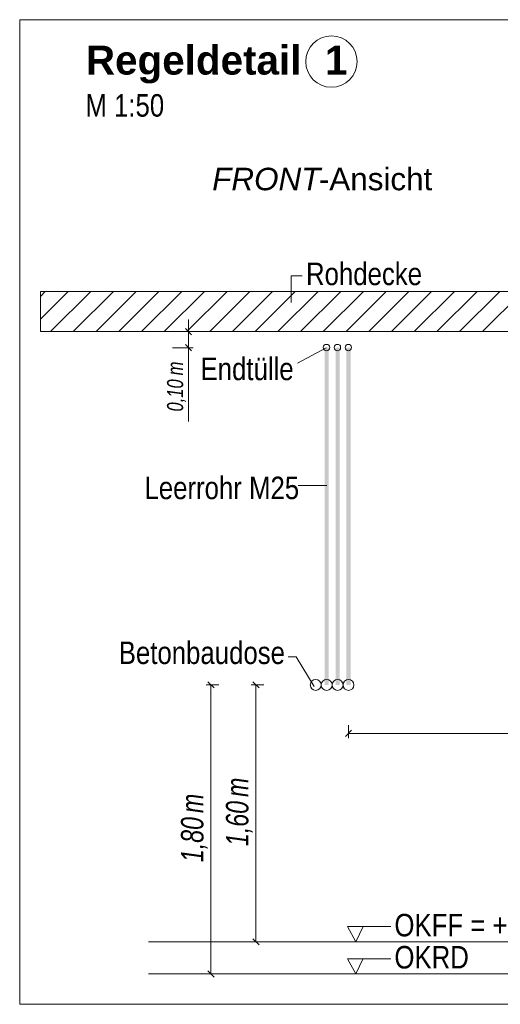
# Model space of a CAD drawing. Extents: x -720 to 300, y 62 to 1107.
# Tile 192 of 250: x 131 to 161, y 880 to 941. Entities that reach past the tile are written whole.
import ezdxf
from ezdxf.lldxf.tags import DXFTag

# ---------------------------------------------------------------- set-up
doc = ezdxf.new("R2010")
doc.units = 0
doc.layers.get('0').update_dxf_attribs({"lineweight": 35})
for name, color, linetype, lineweight, true_color in [('E_Aussparung Bemaßung-A06G9FMA8I', 5, 'Continuous', 9, 0x0000ff), ('E_Betonbaudose', 1, 'Continuous', 13, 0xff0000), ('E_Detail_Beschriftung', 7, 'Continuous', 13, 0x009900), ('E_Detail_Wandschraffur', 7, 'Continuous', 5, 0xc0c0c0), ('E_Leerrohr Beschriftung', 1, 'Continuous', 9, 0xff0000)]:
    doc.layers.add(name, color=color, linetype=linetype, lineweight=lineweight, true_color=true_color)
doc.layers.add('E_Detail_Linie_Text_Bem', color=7, linetype='Continuous', lineweight=13)
doc.styles.get("Standard").update_dxf_attribs({"font": 'ARIALN.TTF'})
tags = doc.linetypes.add('fein_strichliert', pattern=[4, 1, -2, 1]).pattern_tags.tags
tags[8:9] = [DXFTag(74, 4), DXFTag(75, 0), DXFTag(340, '0'), DXFTag(46, 0.0), DXFTag(50, 0.0), DXFTag(44, 0.0), DXFTag(45, 0.0)]
tags[6:7] = [DXFTag(74, 4), DXFTag(75, 0), DXFTag(340, '0'), DXFTag(46, 0.0), DXFTag(50, 0.0), DXFTag(44, 0.0), DXFTag(45, 0.0)]
tags[4:5] = [DXFTag(74, 4), DXFTag(75, 0), DXFTag(340, '0'), DXFTag(46, 0.0), DXFTag(50, 0.0), DXFTag(44, 0.0), DXFTag(45, 0.0)]
tags = doc.linetypes.add('fein_strichliert-A06G9FM98I', pattern=[4, 1, -2, 1]).pattern_tags.tags
tags[8:9] = [DXFTag(74, 4), DXFTag(75, 0), DXFTag(340, '0'), DXFTag(46, 0.0), DXFTag(50, 0.0), DXFTag(44, 0.0), DXFTag(45, 0.0)]
tags[6:7] = [DXFTag(74, 4), DXFTag(75, 0), DXFTag(340, '0'), DXFTag(46, 0.0), DXFTag(50, 0.0), DXFTag(44, 0.0), DXFTag(45, 0.0)]
tags[4:5] = [DXFTag(74, 4), DXFTag(75, 0), DXFTag(340, '0'), DXFTag(46, 0.0), DXFTag(50, 0.0), DXFTag(44, 0.0), DXFTag(45, 0.0)]

# ---------------------------------------------------------------- blocks, each defined once
blk = doc.blocks.new('Referenz-A06G9FMH8I')
at = {"layer": 'E_Aussparung Bemaßung-A06G9FMA8I', "linetype": 'Continuous', "ltscale": 0.13}
for p, q in [((141.366, 922.629), (141.366, 916.275)), ((141.666, 921.866), (140.366, 921.866)), ((141.175, 922.056), (141.557, 921.675)), ((141.175, 921.057), (141.557, 920.675)), ((141.666, 920.866), (140.366, 920.866)), ((142.466, 899.866), (143.266, 899.866)), ((142.575, 900.056), (142.957, 899.675)), ((142.766, 881.866), (142.766, 899.866)), ((145.266, 899.866), (146.066, 899.866)), ((145.375, 900.056), (145.757, 899.675)), ((145.566, 883.866), (145.566, 899.866)), ((151.325, 896.55), (151.325, 897.35)), ((151.515, 897.041), (151.134, 896.659)), ((151.325, 896.85), (174.325, 896.85)), ((145.866, 883.866), (145.066, 883.866)), ((145.375, 884.056), (145.757, 883.675)), ((142.466, 881.866), (143.266, 881.866)), ((142.575, 882.056), (142.957, 881.675))]:
    blk.add_line(p, q, dxfattribs=at)
at = {"layer": 'E_Betonbaudose', "linetype": 'Continuous', "ltscale": 0.13}
for centre, radius in [((149.955, 920.875), 0.2), ((150.635, 920.875), 0.2), ((151.315, 920.875), 0.2), ((149.285, 899.866), 0.34), ((149.965, 899.866), 0.34), ((150.645, 899.866), 0.34), ((151.325, 899.866), 0.34)]:
    blk.add_circle(centre, radius, dxfattribs=at)
at = {"layer": 'E_Detail_Linie_Text_Bem', "linetype": 'fein_strichliert-A06G9FM98I', "ltscale": 0.65}
for p, q in [((193.633, 941.293), (130.864, 941.293)), ((130.864, 941.293), (130.864, 879.976)), ((130.864, 879.976), (190.607, 879.976))]:
    blk.add_line(p, q, dxfattribs=at)
at = {"layer": 'E_Detail_Linie_Text_Bem', "color": 0, "linetype": 'Continuous', "ltscale": 0.13}
for p, q in [((147.755, 923.686), (147.755, 925.334)), ((147.755, 925.334), (148.441, 925.334)), ((148.153, 919.913), (149.943, 920.866)), ((148.199, 912.279), (149.984, 912.279)), ((148.076, 901.613), (147.576, 901.613)), ((148.076, 901.613), (149.194, 899.773)), ((151.777, 883.866), (151.268, 884.815)), ((151.268, 884.815), (153.952, 884.815)), ((152.235, 884.819), (151.777, 883.866)), ((151.777, 881.866), (151.268, 882.815)), ((151.268, 882.815), (153.952, 882.815)), ((152.235, 882.819), (151.777, 881.866))]:
    blk.add_line(p, q, dxfattribs=at)
at = {"layer": 'E_Detail_Linie_Text_Bem', "linetype": 'Continuous', "ltscale": 0.13}
for p, q in [((183.48, 924.366), (132.153, 924.366)), ((132.153, 924.366), (132.153, 921.866)), ((132.153, 921.866), (142.546, 921.866)), ((132.153, 921.866), (180.98, 921.866)), ((142.546, 921.866), (183.48, 921.866)), ((138.88, 883.866), (175.893, 883.866)), ((138.88, 881.866), (175.893, 881.866))]:
    blk.add_line(p, q, dxfattribs=at)
for points in [[(150.09, 920.866), (150.09, 899.866), (149.84, 920.865), (149.84, 899.866)], [(150.77, 920.866), (150.77, 899.866), (150.52, 920.865), (150.52, 899.866)], [(151.45, 920.866), (151.45, 899.866), (151.2, 920.865), (151.2, 899.866)]]:
    blk.add_solid(points, dxfattribs=at)
at = {"layer": 'E_Detail_Wandschraffur', "linetype": 'fein_strichliert', "ltscale": 0.13}
for p, q in [((132.153, 922.646), (133.872, 924.366)), ((134.201, 921.866), (136.701, 924.366)), ((137.029, 921.866), (139.529, 924.366)), ((139.858, 921.866), (142.358, 924.366)), ((142.686, 921.866), (145.186, 924.366)), ((145.515, 921.866), (148.015, 924.366)), ((148.343, 921.866), (150.843, 924.366)), ((151.171, 921.866), (153.671, 924.366)), ((154, 921.866), (156.5, 924.366)), ((156.828, 921.866), (159.328, 924.366)), ((159.657, 921.866), (162.157, 924.366))]:
    blk.add_line(p, q, dxfattribs=at)
at = {"layer": 'E_Detail_Wandschraffur', "linetype": 'ByBlock', "ltscale": 0.13}
for p, q in [((132.153, 924.061), (132.458, 924.366)), ((132.787, 921.866), (135.287, 924.366)), ((135.615, 921.866), (138.115, 924.366)), ((138.444, 921.866), (140.944, 924.366)), ((141.272, 921.866), (143.772, 924.366)), ((144.1, 921.866), (146.6, 924.366)), ((146.929, 921.866), (149.429, 924.366)), ((149.757, 921.866), (152.257, 924.366)), ((152.586, 921.866), (155.086, 924.366)), ((155.414, 921.866), (157.914, 924.366)), ((158.243, 921.866), (160.743, 924.366))]:
    blk.add_line(p, q, dxfattribs=at)
at = {"layer": 'E_Leerrohr Beschriftung', "linetype": 'Continuous', "ltscale": 0.13}
blk.add_circle((150.263, 938.685), 1.6, dxfattribs=at)
at = {"layer": 'E_Aussparung Bemaßung-A06G9FMA8I', "linetype": 'Continuous', "ltscale": 0.13, "attachment_point": 1, "rotation": 90}
for s, insert, char_height in [('{\\W0.9;\\fArial Narrow|b0|i1;m}', (140.033, 919.143), 1), ('{\\W0.9;\\fArial Narrow|b0|i1;0,10 }', (140.033, 916.89), 1), ('{\\W0.9;\\fArial Narrow|b0|i1;m}', (143.699, 892.886), 1.4), ('{\\W0.9;\\fArial Narrow|b0|i1;m}', (140.899, 891.886), 1.4), ('{\\W0.9;\\fArial Narrow|b0|i1;1,60 }', (143.699, 889.829), 1.4), ('{\\W0.9;\\fArial Narrow|b0|i1;1,80 }', (140.899, 888.829), 1.4)]:
    blk.add_mtext(s, dxfattribs=dict(at, insert=insert, char_height=char_height))
at = {"layer": 'E_Detail_Beschriftung', "color": 1, "linetype": 'Continuous', "lineweight": 35, "ltscale": 0.35, "true_color": 0xff0000, "char_height": 1.8, "attachment_point": 1}
for s, insert in [('{\\fArial|b1|i0;Regeldetail}', (134.982, 939.674)), ('{\\fArial|b1|i0;1}', (149.865, 939.674))]:
    blk.add_mtext(s, dxfattribs=dict(at, insert=insert))
at = {"layer": 'E_Detail_Beschriftung', "linetype": 'Continuous', "ltscale": 0.13, "char_height": 1.4, "attachment_point": 1}
for s, insert in [('{\\fArial Narrow;M 1:50}', (134.951, 936.656)), ('{\\fArial Narrow;Rohdecke}', (148.68, 926.163)), ('{\\fArial Narrow;Endtülle}', (142.116, 920.245)), ('{\\fArial Narrow;Leerrohr M25}', (138.627, 912.835)), ('{\\fArial Narrow;Betonbaudose}', (137.027, 902.568)), ('{\\fArial Narrow;OKFF = +0,20m OKRD}', (154.183, 885.608)), ('{\\fArial Narrow;OKRD}', (154.183, 883.608))]:
    blk.add_mtext(s, dxfattribs=dict(at, insert=insert))
at = {"layer": 'E_Detail_Beschriftung', "linetype": 'Continuous', "lineweight": -2, "ltscale": 0.25, "char_height": 1.4, "attachment_point": 1}
for s, insert in [('{\\fArial|b0|i1;FRONT}', (142.842, 932.071)), ('{\\fArial;-Ansicht}', (149.477, 932.071))]:
    blk.add_mtext(s, dxfattribs=dict(at, insert=insert))

msp = doc.modelspace()

# ---------------------------------------------------------------- block references
at = {"color": 8, "lineweight": 25, "ltscale": 0.25, "true_color": 0x808080}
msp.add_blockref('Referenz-A06G9FMH8I', (0, 0), dxfattribs=at)

doc.saveas('drawing.dxf')
